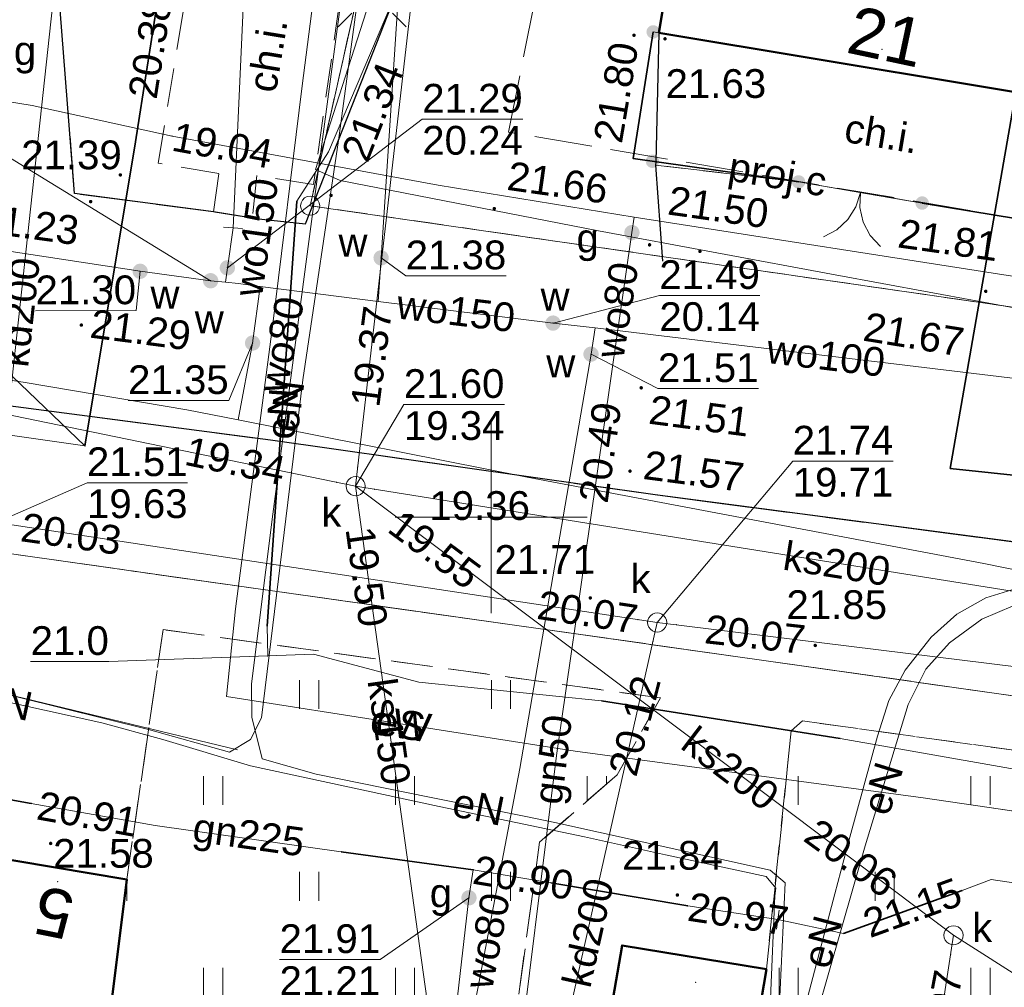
# Model space of a CAD drawing. Extents: x 7395144 to 7395446, y 6007497 to 6007827.
# Tile 17 of 62: x 7395388 to 7395413, y 6007538 to 6007563. Entities that reach past the tile are written whole.
import ezdxf
from ezdxf.enums import TextEntityAlignment as Align

# ---------------------------------------------------------------- set-up
doc = ezdxf.new("R2010")
doc.units = 0
doc.header["$PDSIZE"] = 0.75
for name, pattern in [('PRZER1-1', [2, 1, -1]), ('PRZER2-1', [3, 2, -1]), ('PRZER3-1', [4, 3, -1])]:
    doc.linetypes.add(name, pattern=pattern)
doc.layers.get('0').update_dxf_attribs({"linetype": 'CONTINUOUS', "lineweight": 13})
for name, color, linetype, lineweight in [('GEPADR', 7, 'CONTINUOUS', 18), ('GEPADR_O', 7, 'CONTINUOUS', 18), ('GEPPGD', 7, 'CONTINUOUS', 18), ('GESBZO', 7, 'CONTINUOUS', 50), ('GESDZI', 7, 'CONTINUOUS', 18), ('GSLKBR', 7, 'CONTINUOUS', 18), ('GSLKOG', 7, 'CONTINUOUS', 35), ('GSLKRW', 7, 'CONTINUOUS', 25), ('GSPWPS', 7, 'CONTINUOUS', 13), ('GSPWPS_O', 7, 'CONTINUOUS', 13), ('GSSKOA', 7, 'PRZER3-1', 18), ('GSSKOD', 7, 'PRZER2-1', 18), ('GSSKOD_O', 7, 'PRZER2-1', 18), ('GSSUTR', 7, 'PRZER2-1', 18), ('GULLOB', 7, 'CONTINUOUS', 35), ('GUPELA', 7, 'CONTINUOUS', 18), ('GUPPRZ', 7, 'CONTINUOUS', 18), ('GUPPRZ_O', 7, 'CONTINUOUS', 18), ('GUPZCP', 7, 'CONTINUOUS', 18)]:
    doc.layers.add(name, color=color, linetype=linetype, lineweight=lineweight)
for name, color, linetype, lineweight, true_color in [('GESUZY', 7, 'PRZER1-1', 18, 0x008000), ('GULCPR', 7, 'CONTINUOUS', 18, 0xd200d2), ('GULCPR_O', 7, 'CONTINUOUS', 18, 0xd200d2), ('GULEPR', 1, 'CONTINUOUS', 18, 0xff0000), ('GULEPR_O', 1, 'CONTINUOUS', 18, 0xff0000), ('GULGPR', 7, 'CONTINUOUS', 18, 0xbfbf00), ('GULGPR_O', 7, 'CONTINUOUS', 18, 0xbfbf00), ('GULKPR', 7, 'CONTINUOUS', 18, 0x803300), ('GULKPR_O', 7, 'CONTINUOUS', 18, 0x803300), ('GULWPR', 5, 'CONTINUOUS', 18, 0x0000ff), ('GULWPR_O', 5, 'CONTINUOUS', 18, 0x0000ff), ('GUPGZA', 7, 'CONTINUOUS', 18, 0xbfbf00), ('GUPGZA_O', 7, 'CONTINUOUS', 18, 0xbfbf00), ('GUPKSD', 7, 'CONTINUOUS', 18, 0x803300), ('GUPKSD_O', 7, 'CONTINUOUS', 18, 0x803300), ('GUPWZA', 5, 'CONTINUOUS', 18, 0x0000ff), ('GUPWZA_O', 5, 'CONTINUOUS', 18, 0x0000ff)]:
    doc.layers.add(name, color=color, linetype=linetype, lineweight=lineweight, true_color=true_color)
doc.styles.add('GEO-INFO', font='arial.ttf')
pattern_1 = [(90, (7390000, 6000000), (-2.5, 2.5), [0.75, -4.25]), (90, (7390000.5, 6000000), (-2.5, 2.5), [0.75, -4.25])]

# ---------------------------------------------------------------- blocks, each defined once
blk = doc.blocks.new('KOLO')
blk.add_hatch(color=0).paths.add_polyline_path([(-0.5, 0), (-0.482963, -0.12941), (-0.433013, -0.25), (-0.353553, -0.353553), (-0.25, -0.433013), (-0.12941, -0.482963), (0, -0.5), (0.12941, -0.482963), (0.25, -0.433013), (0.353553, -0.353553), (0.433013, -0.25), (0.482963, -0.12941), (0.5, 0), (0.482963, 0.12941), (0.433013, 0.25), (0.353553, 0.353553), (0.25, 0.433013), (0.12941, 0.482963), (0, 0.5), (-0.12941, 0.482963), (-0.25, 0.433013), (-0.353553, 0.353553), (-0.433013, 0.25), (-0.482963, 0.12941)])
blk = doc.blocks.new('SUEO')
blk.add_hatch(color=0).paths.add_polyline_path([(-0.002174, 0.089974), (0.023762, 0.086807), (0.042561, 0.0793), (0.060131, 0.066965), (0.076266, 0.047786), (0.086234, 0.025762), (0.089972, 0.002226), (0.088646, -0.015553), (0.081114, -0.038994), (0.066834, -0.060276), (0.049699, -0.075033), (0.027576, -0.085671), (0.004027, -0.08991), (-0.019639, -0.087831), (-0.040932, -0.080154), (-0.059082, -0.067892), (-0.073734, -0.051607), (-0.08374, -0.032979), (-0.089221, -0.011817), (-0.089063, 0.012951), (-0.082571, 0.035806), (-0.069528, 0.057148), (-0.048957, 0.075519), (-0.026898, 0.085887)])
at = {"color": 0}
for points in [[(-1.767767, 1.767767), (-1.06066, 1.06066)], [(1.767767, 1.767767), (1.06066, 1.06066)], [(-1.767767, -1.767767), (-1.06066, -1.06066)], [(1.767767, -1.767767), (1.06066, -1.06066)]]:
    blk.add_lwpolyline(points, dxfattribs=at)
blk = doc.blocks.new('POINT')
at = {"color": 0}
blk.add_point((0, 0), dxfattribs=at)
blk = doc.blocks.new('PION_C')
at = {"color": 0}
blk.add_lwpolyline([(0, 0.5), (0, -0.5)], dxfattribs=at)
blk = doc.blocks.new('OKRAG_PELNY')
at = {"color": 0}
blk.add_lwpolyline([(0, 0.5), (0.12941, 0.482963), (0.25, 0.433013), (0.353553, 0.353553), (0.433013, 0.25), (0.482963, 0.12941), (0.5, 0), (0.482963, -0.12941), (0.433013, -0.25), (0.353553, -0.353553), (0.25, -0.433013), (0.12941, -0.482963), (0, -0.5), (-0.12941, -0.482963), (-0.25, -0.433013), (-0.353553, -0.353553), (-0.433013, -0.25), (-0.482963, -0.12941), (-0.5, 0), (-0.482963, 0.12941), (-0.433013, 0.25), (-0.353553, 0.353553), (-0.25, 0.433013), (-0.12941, 0.482963)], close=True, dxfattribs=at)
blk = doc.blocks.new('SLBRA')
at = {"color": 0}
for points in [[(1.732051, 1), (1.414214, 0.585786), (1, 0.267949), (0.517638, 0.068148), (0, 0)], [(0, 0), (0.517638, -0.068148), (1, -0.267949), (1.414214, -0.585786), (1.732051, -1)]]:
    blk.add_lwpolyline(points, dxfattribs=at)
blk = doc.blocks.new('EPPGS')
at = {"color": 0}
blk.add_lwpolyline([(0, 0.5), (0.154508, 0.475528), (0.293893, 0.404508), (0.404508, 0.293893), (0.475528, 0.154508), (0.5, 0), (0.475528, -0.154508), (0.404508, -0.293893), (0.293893, -0.404508), (0.154508, -0.475528), (0, -0.5), (-0.154508, -0.475528), (-0.293893, -0.404508), (-0.404508, -0.293893), (-0.475528, -0.154508), (-0.5, 0), (-0.475528, 0.154508), (-0.404508, 0.293893), (-0.293893, 0.404508), (-0.154508, 0.475528)], close=True, dxfattribs=at)

msp = doc.modelspace()

# ---------------------------------------------------------------- hatches: boundary and pattern name
at = {"layer": 'GSSUTR', "linetype": 'Continuous', "lineweight": 18}
h = msp.add_hatch(dxfattribs=at)
h.set_pattern_fill('PTTU04', scale=0.5, style=0)
h.set_pattern_definition(pattern_1)
h.paths.add_polyline_path([(7395408.11, 6007544.69), (7395407.82, 6007544.43), (7395407.17, 6007538.22), (7395406.598, 6007534.86), (7395408.694, 6007534.549), (7395408.74, 6007534.82), (7395413.78, 6007533.99), (7395412.12, 6007521.84), (7395401.37, 6007523.36), (7395401.2, 6007522.17), (7395386.65, 6007524.23), (7395386.82, 6007525.42), (7395365.66, 6007528.42), (7395365.5, 6007527.24), (7395356.93, 6007528.45), (7395358.76, 6007540.72), (7395364.471, 6007539.914), (7395365.433, 6007546.082), (7395365.472, 6007546.236), (7395366.56, 6007550.56), (7395364.62, 6007550.82), (7395356.201, 6007543.449), (7395353.857, 6007541.397), (7395352.588, 6007532.833), (7395352.05, 6007529.2), (7395351.887, 6007528.09), (7395350.87, 6007521.16), (7395350.53, 6007520.29), (7395351.91, 6007519.31), (7395353.16, 6007517.86), (7395353.86, 6007516.15), (7395353.95, 6007513.81), (7395353.12, 6007512.03), (7395351.6, 6007510.18), (7395351.503, 6007510.131), (7395353.382, 6007509.83), (7395359.8, 6007510.99), (7395380.44, 6007514.04), (7395398.61, 6007515.91), (7395408.12, 6007515.99), (7395415.35, 6007514.69), (7395419.51, 6007539.38), (7395419.96, 6007543.05)], flags=0)
h = msp.add_hatch(dxfattribs=at)
h.set_pattern_fill('PTTU04', scale=0.5, style=0)
h.set_pattern_definition(pattern_1)
h.paths.add_polyline_path([(7395391.45, 6007547.07), (7395390.5, 6007540.56), (7395389.96, 6007536.24), (7395392.569, 6007535.875), (7395392.71, 6007536.98), (7395395.24, 6007536.61), (7395395.09, 6007535.522), (7395400.338, 6007534.787), (7395401.26, 6007541.531), (7395403.283, 6007543.284), (7395404.41, 6007545.29)], flags=0)

# ---------------------------------------------------------------- linework, layer by layer
at = {"color": 7, "linetype": 'Continuous', "lineweight": 13, "elevation": 100, "flags": 128}
for points in [[(7395400, 6007547.5), (7395400, 6007552.5)], [(7395397.5, 6007550), (7395402.5, 6007550)]]:
    msp.add_lwpolyline(points, dxfattribs=at)
at = {"layer": 'GESBZO', "color": 7, "linetype": 'Continuous', "lineweight": 50, "elevation": 10.18}
msp.add_lwpolyline([(7395420.86, 6007584.82), (7395416.8, 6007560.56), (7395404.37, 6007562.63), (7395408.47, 6007586.88)], close=True, dxfattribs=at)
msp.add_lwpolyline([(7395373.13, 6007539.9), (7395383.03, 6007538.43), (7395382.85, 6007537.24), (7395387.29, 6007536.62), (7395387.43, 6007538.26), (7395386.24, 6007538.42), (7395386.67, 6007541.2), (7395390.5, 6007540.56), (7395389.96, 6007536.24), (7395403.89, 6007534.29), (7395404.12, 6007535.92), (7395402.93, 6007536.07), (7395403.41, 6007538.84), (7395407.17, 6007538.22), (7395406.44, 6007533.93), (7395408.54, 6007533.63), (7395408.74, 6007534.82), (7395413.78, 6007533.99), (7395412.12, 6007521.84), (7395401.37, 6007523.36), (7395401.2, 6007522.17), (7395386.65, 6007524.23), (7395386.82, 6007525.42), (7395365.66, 6007528.42)], dxfattribs=at)
at = {"layer": 'GESDZI', "color": 7, "linetype": 'Continuous', "lineweight": 18, "elevation": 10.22}
msp.add_lwpolyline([(7395402.11, 6007588.59), (7395427.04, 6007584.14), (7395422.21, 6007554.23), (7395395.28, 6007558.12), (7395398.1, 6007570.68)], close=True, dxfattribs=at)
for points in [[(7395381.64, 6007573.08), (7395398.1, 6007570.68), (7395395.28, 6007558.12), (7395422.21, 6007554.23), (7395424.71, 6007558.34), (7395431.27, 6007557.43), (7395436.76, 6007556.67), (7395440.162, 6007556.204)], [(7395438.215, 6007542.003), (7395423.31, 6007544.09), (7395419.85, 6007544.46), (7395355.62, 6007553.56), (7395350.74, 6007520.3), (7395346.562, 6007510.921)], [(7395353.382, 6007509.83), (7395359.8, 6007510.99), (7395380.44, 6007514.04), (7395398.61, 6007515.91), (7395408.12, 6007515.99), (7395415.35, 6007514.69), (7395419.85, 6007544.46), (7395355.62, 6007553.56), (7395350.74, 6007520.3), (7395346.562, 6007510.921)]]:
    msp.add_lwpolyline(points, dxfattribs=at)
at = {"layer": 'GESUZY', "color": 96, "linetype": 'PRZER1-1', "lineweight": 18, "ltscale": 0.5, "true_color": 0x008000, "elevation": 10.08}
for points in [[(7395241.23, 6007663.62), (7395274.2, 6007590.33), (7395291.04, 6007582.64), (7395289.97, 6007573.49), (7395296.34, 6007571.8), (7395298.02, 6007582.09), (7395380.93, 6007567.64), (7395381.64, 6007573.08), (7395398.1, 6007570.68), (7395395.28, 6007558.12), (7395422.21, 6007554.23), (7395424.71, 6007558.34), (7395431.27, 6007557.43), (7395436.76, 6007556.67), (7395440.162, 6007556.204)], [(7395438.215, 6007542.003), (7395423.31, 6007544.09), (7395419.85, 6007544.46), (7395355.62, 6007553.56), (7395350.74, 6007520.3), (7395346.562, 6007510.921)], [(7395346.562, 6007510.921), (7395350.74, 6007520.3), (7395355.62, 6007553.56), (7395419.85, 6007544.46), (7395415.35, 6007514.69), (7395408.12, 6007515.99), (7395398.61, 6007515.91), (7395380.44, 6007514.04), (7395359.8, 6007510.99), (7395353.382, 6007509.83)]]:
    msp.add_lwpolyline(points, dxfattribs=at)
msp.add_lwpolyline([(7395422.21, 6007554.23), (7395395.28, 6007558.12), (7395398.1, 6007570.68), (7395402.11, 6007588.59), (7395427.04, 6007584.14)], close=True, dxfattribs=at)
at = {"layer": 'GSLKBR', "color": 7, "linetype": 'Continuous', "lineweight": 18, "elevation": 10.18}
msp.add_lwpolyline([(7395408.01, 6007558.74), (7395411.23, 6007558.19)], dxfattribs=at)
at = {"layer": 'GSLKOG', "color": 7, "linetype": 'Continuous', "lineweight": 35, "elevation": 10.18}
for points in [[(7395404.22, 6007562.65), (7395403.7, 6007559.35), (7395408.01, 6007558.74)], [(7395416.654, 6007560.584), (7395416.15, 6007557.38), (7395411.23, 6007558.19)]]:
    msp.add_lwpolyline(points, dxfattribs=at)
at = {"layer": 'GSLKRW', "color": 7, "linetype": 'Continuous', "lineweight": 25, "elevation": 10.18}
for points in [[(7395393.779, 6007557.794), (7395395.157, 6007557.646), (7395396.617, 6007561.348), (7395397.404, 6007563.343), (7395397.737, 6007564.369), (7395398.067, 6007565.827), (7395399.033, 6007570.736), (7395400.644, 6007579.834), (7395402.086, 6007587.974), (7395408.47, 6007586.88)], [(7395393.779, 6007557.794), (7395392.762, 6007557.96), (7395389.139, 6007558.435), (7395388.763, 6007563.226), (7395386.344, 6007563.529)], [(7395404.37, 6007562.63), (7395404.286, 6007559.267), (7395404.284, 6007559.178), (7395404.466, 6007556.677)], [(7395438.758, 6007545.963), (7395433.722, 6007546.637), (7395423.34, 6007548.007), (7395414.073, 6007549.294), (7395404.272, 6007550.583), (7395394.249, 6007552.01), (7395382.426, 6007553.555), (7395373.26, 6007554.811), (7395365.076, 6007555.916), (7395354.115, 6007557.391), (7395343, 6007558.85), (7395336.639, 6007559.76), (7395329.342, 6007560.793), (7395317.62, 6007562.307)]]:
    msp.add_lwpolyline(points, dxfattribs=at)
at = {"layer": 'GSSKOA', "color": 7, "linetype": 'PRZER3-1', "lineweight": 18, "ltscale": 0.5, "elevation": 10.18}
for points in [[(7395416.15, 6007557.38), (7395411.23, 6007558.19), (7395408.01, 6007558.74), (7395404.284, 6007559.178), (7395404.286, 6007559.267), (7395403.7, 6007559.35), (7395404.22, 6007562.65), (7395404.37, 6007562.63), (7395408.47, 6007586.88), (7395402.086, 6007587.974), (7395400.644, 6007579.834), (7395399.033, 6007570.736), (7395398.067, 6007565.827), (7395397.737, 6007564.369), (7395397.404, 6007563.343), (7395396.617, 6007561.348), (7395395.157, 6007557.646), (7395393.779, 6007557.794), (7395392.762, 6007557.96), (7395389.139, 6007558.435), (7395388.763, 6007563.226), (7395386.344, 6007563.529), (7395384.222, 6007563.803), (7395367.267, 6007566.406)], [(7395317.62, 6007562.307), (7395329.342, 6007560.793), (7395336.639, 6007559.76), (7395343, 6007558.85), (7395354.115, 6007557.391), (7395365.076, 6007555.916), (7395373.26, 6007554.811), (7395382.426, 6007553.555), (7395394.249, 6007552.01), (7395404.272, 6007550.583), (7395414.073, 6007549.294), (7395423.34, 6007548.007), (7395433.722, 6007546.637), (7395438.758, 6007545.963)]]:
    msp.add_lwpolyline(points, dxfattribs=at)
at = {"layer": 'GSSKOD', "color": 7, "linetype": 'PRZER2-1', "lineweight": 18, "ltscale": 0.5, "elevation": 10.18}
for points in [[(7395392.762, 6007557.96), (7395392.902, 6007558.956), (7395391.323, 6007559.227), (7395392.127, 6007564.131), (7395396.048, 6007563.423), (7395395.365, 6007558.67), (7395393.888, 6007558.911), (7395393.779, 6007557.794)], [(7395404.37, 6007562.63), (7395416.654, 6007560.584), (7395416.15, 6007557.38), (7395411.23, 6007558.19), (7395408.01, 6007558.74), (7395404.284, 6007559.178), (7395404.286, 6007559.267), (7395403.7, 6007559.35), (7395404.22, 6007562.65)]]:
    msp.add_lwpolyline(points, close=True, dxfattribs=at)
for points in [[(7395317.62, 6007562.307), (7395329.342, 6007560.793), (7395336.639, 6007559.76), (7395343, 6007558.85), (7395354.115, 6007557.391), (7395365.076, 6007555.916), (7395373.26, 6007554.811), (7395382.426, 6007553.555), (7395394.249, 6007552.01), (7395404.272, 6007550.583), (7395414.073, 6007549.294), (7395423.34, 6007548.007), (7395433.722, 6007546.637), (7395438.758, 6007545.963)], [(7395400.338, 6007534.787), (7395401.26, 6007541.531), (7395403.283, 6007543.284), (7395404.41, 6007545.29), (7395391.45, 6007547.07), (7395390.5, 6007540.56), (7395386.67, 6007541.2), (7395386.24, 6007538.42), (7395387.43, 6007538.26), (7395387.29, 6007536.62)], [(7395415.35, 6007514.69), (7395419.51, 6007539.38), (7395419.96, 6007543.05), (7395408.11, 6007544.69), (7395407.82, 6007544.43), (7395407.17, 6007538.22), (7395403.41, 6007538.84), (7395402.93, 6007536.07)]]:
    msp.add_lwpolyline(points, dxfattribs=at)
at = {"layer": 'GSSUTR', "color": 7, "linetype": 'PRZER2-1', "lineweight": 18, "ltscale": 0.5, "elevation": 10.1}
msp.add_lwpolyline([(7395391.45, 6007547.07), (7395404.41, 6007545.29), (7395403.283, 6007543.284), (7395401.26, 6007541.531), (7395400.338, 6007534.787), (7395395.09, 6007535.522), (7395395.24, 6007536.61), (7395392.71, 6007536.98), (7395392.569, 6007535.875), (7395389.96, 6007536.24), (7395390.5, 6007540.56)], close=True, dxfattribs=at)
msp.add_lwpolyline([(7395365.66, 6007528.42), (7395386.82, 6007525.42), (7395386.65, 6007524.23), (7395401.2, 6007522.17), (7395401.37, 6007523.36), (7395412.12, 6007521.84), (7395413.78, 6007533.99), (7395408.74, 6007534.82), (7395408.694, 6007534.549), (7395406.598, 6007534.86), (7395407.17, 6007538.22), (7395407.82, 6007544.43), (7395408.11, 6007544.69), (7395419.96, 6007543.05), (7395419.51, 6007539.38), (7395415.35, 6007514.69), (7395408.12, 6007515.99), (7395398.61, 6007515.91), (7395380.44, 6007514.04), (7395359.8, 6007510.99)], dxfattribs=at)
at = {"layer": 'GULCPR', "color": 212, "linetype": 'PRZER3-1', "lineweight": 18, "ltscale": 0.5, "true_color": 0xd200d2, "elevation": 10.14}
msp.add_lwpolyline([(7395414.448, 6007557.66), (7395400.453, 6007560.037), (7395401.332, 6007564.465), (7395398.088, 6007564.899)], dxfattribs=at)
msp.add_lwpolyline([(7395414.448, 6007557.66), (7395400.453, 6007560.037), (7395401.332, 6007564.465), (7395398.088, 6007564.899)], dxfattribs=at)
at = {"layer": 'GULEPR', "color": 1, "linetype": 'Continuous', "lineweight": 18, "true_color": 0xff0000, "elevation": 10.14}
for points in [[(7395407.351, 6007533.8), (7395407.658, 6007540.472), (7395407.268, 6007540.796), (7395401.658, 6007542.046), (7395400.941, 6007542.192), (7395398.394, 6007542.706), (7395395.437, 6007543.303), (7395394.034, 6007543.704), (7395393.757, 6007544.787), (7395393.75, 6007545.653), (7395394.304, 6007550.08), (7395395.247, 6007557.185), (7395396.234, 6007564.62), (7395397.019, 6007570.105), (7395397.974, 6007576.956), (7395398.529, 6007580.899), (7395399.128, 6007585.196), (7395399.963, 6007588.617), (7395400.292, 6007589.109), (7395400.772, 6007589.543), (7395401.57, 6007589.732), (7395402.359, 6007589.718), (7395402.638, 6007589.67)], [(7395407.351, 6007533.8), (7395407.658, 6007540.472), (7395407.268, 6007540.796), (7395401.658, 6007542.046), (7395400.941, 6007542.192), (7395398.394, 6007542.706), (7395395.437, 6007543.303), (7395394.034, 6007543.704), (7395393.757, 6007544.787), (7395393.75, 6007545.653), (7395394.304, 6007550.08), (7395395.247, 6007557.185), (7395396.234, 6007564.62), (7395397.019, 6007570.105), (7395397.974, 6007576.956), (7395398.529, 6007580.899), (7395399.128, 6007585.196), (7395399.963, 6007588.617), (7395400.292, 6007589.109), (7395400.772, 6007589.543), (7395401.57, 6007589.732), (7395402.359, 6007589.718), (7395402.638, 6007589.67)], [(7395412.29, 6007586.245), (7395412.403, 6007587.632), (7395411.776, 6007587.817), (7395406.004, 6007588.872), (7395401.992, 6007589.532), (7395401.383, 6007589.537), (7395400.85, 6007589.081), (7395400.343, 6007588.597), (7395399.46, 6007585.206), (7395398.761, 6007579.92), (7395398.027, 6007573.949), (7395397.07, 6007567.608), (7395396.017, 6007559.82), (7395395.091, 6007553.579), (7395394.011, 6007544.775), (7395393.727, 6007544.204), (7395393.177, 6007543.875), (7395391.069, 6007544.465)], [(7395412.29, 6007586.245), (7395412.403, 6007587.632), (7395411.776, 6007587.817), (7395406.004, 6007588.872), (7395401.992, 6007589.532), (7395401.383, 6007589.537), (7395400.85, 6007589.081), (7395400.343, 6007588.597), (7395399.46, 6007585.206), (7395398.761, 6007579.92), (7395398.027, 6007573.949), (7395397.07, 6007567.608), (7395396.017, 6007559.82), (7395395.091, 6007553.579), (7395394.011, 6007544.775), (7395393.727, 6007544.204), (7395393.177, 6007543.875), (7395391.069, 6007544.465)], [(7395411.181, 6007500.591), (7395411.769, 6007504.98), (7395412.806, 6007511.071), (7395413.854, 6007517.044), (7395415.279, 6007524.634), (7395416.67, 6007531.03), (7395417.947, 6007538.679), (7395418.123, 6007541.674), (7395412.975, 6007542.43), (7395411.255, 6007542.683), (7395402.183, 6007543.904), (7395393.098, 6007545.33), (7395393.339, 6007547.608), (7395394.297, 6007554.968), (7395395.07, 6007561.242), (7395396.034, 6007568.729), (7395397.076, 6007576.797), (7395397.759, 6007581.753), (7395398.279, 6007581.981), (7395399.014, 6007581.918), (7395400.404, 6007581.747), (7395403.896, 6007581.459), (7395407.502, 6007581.165)], [(7395407.504, 6007581.165), (7395403.896, 6007581.459), (7395401.306, 6007581.672), (7395400.404, 6007581.747), (7395399.014, 6007581.918), (7395398.279, 6007581.981), (7395397.759, 6007581.753), (7395397.076, 6007576.797), (7395396.034, 6007568.729), (7395395.07, 6007561.242), (7395394.297, 6007554.968), (7395393.339, 6007547.608), (7395393.098, 6007545.33), (7395402.183, 6007543.904), (7395411.255, 6007542.683), (7395412.975, 6007542.43), (7395415.546, 6007542.053), (7395418.123, 6007541.674), (7395417.947, 6007538.679), (7395416.67, 6007531.03)], [(7395416.397, 6007531.579), (7395417.524, 6007540.9), (7395417.649, 6007542.777), (7395415.554, 6007543.095), (7395409.097, 6007544.231), (7395402.872, 6007545.213), (7395398.112, 6007545.702), (7395395.368, 6007546.428), (7395394.174, 6007546.385), (7395394.157, 6007547.157), (7395394.933, 6007558.242), (7395395.757, 6007559.528), (7395397.43, 6007563.44), (7395396.679, 6007567.88), (7395395.691, 6007570.079), (7395395.744, 6007571.007), (7395396.431, 6007573.783), (7395395.72, 6007575.206), (7395395.739, 6007577.138), (7395396.257, 6007578.872), (7395397.651, 6007581.738), (7395400.072, 6007581.681), (7395407.423, 6007580.688)], [(7395440.272, 6007557.008), (7395431.564, 6007558.002), (7395423.973, 6007558.792), (7395423.391, 6007555.334), (7395422.887, 6007553.908), (7395415.091, 6007555.192), (7395408.966, 6007556.316), (7395402.791, 6007557.467), (7395396.065, 6007558.774), (7395395.418, 6007559.061), (7395396.897, 6007563.67), (7395382.75, 6007565.632), (7395373.983, 6007566.837)], [(7395438.632, 6007545.047), (7395438.116, 6007545.171), (7395435.112, 6007545.603), (7395429.812, 6007546.456), (7395425.095, 6007547.254), (7395423.249, 6007547.475), (7395418.041, 6007548.119), (7395415.003, 6007548.4), (7395413.797, 6007548.181), (7395412.891, 6007547.895), (7395412.132, 6007547.475), (7395411.466, 6007546.873), (7395410.787, 6007546.016), (7395410.365, 6007545.222), (7395410.064, 6007544.295), (7395409.346, 6007541.658)], [(7395423.022, 6007547.003), (7395421.352, 6007547.188), (7395417.436, 6007547.717), (7395415.062, 6007548.066), (7395414.009, 6007547.864), (7395412.787, 6007547.34), (7395411.942, 6007546.722), (7395411.322, 6007546.039), (7395410.869, 6007545.12), (7395409.742, 6007541.435), (7395407.55, 6007533.771)], [(7395423.022, 6007547.003), (7395421.352, 6007547.188), (7395417.436, 6007547.717), (7395415.062, 6007548.066), (7395414.009, 6007547.864), (7395412.787, 6007547.34), (7395411.942, 6007546.722), (7395411.322, 6007546.039), (7395410.869, 6007545.12), (7395409.742, 6007541.435), (7395407.55, 6007533.771)], [(7395406.875, 6007533.868), (7395407.165, 6007534.778), (7395407.395, 6007540.127), (7395407.416, 6007540.328), (7395407.167, 6007540.637), (7395404.543, 6007541.203), (7395402.433, 6007541.67), (7395398.639, 6007542.46), (7395393.723, 6007543.523), (7395391.438, 6007544.205), (7395389.85, 6007544.639), (7395386.183, 6007545.452), (7395384.39, 6007545.88), (7395382.149, 6007546.381), (7395378.708, 6007546.856), (7395375.508, 6007547.304), (7395373.756, 6007547.528), (7395373.407, 6007547.334), (7395372.739, 6007543.396), (7395372.271, 6007540.661), (7395372.056, 6007540.335), (7395371.794, 6007538.877)], [(7395391.069, 6007544.465), (7395386.572, 6007545.582)], [(7395393.384, 6007543.94), (7395386.572, 6007545.582)], [(7395409.346, 6007541.658), (7395408.957, 6007540.183), (7395408.296, 6007537.67), (7395407.28, 6007533.81)]]:
    msp.add_lwpolyline(points, dxfattribs=at)
at = {"layer": 'GULGPR', "color": 52, "linetype": 'Continuous', "lineweight": 18, "true_color": 0xbfbf00, "elevation": 10.14}
for points in [[(7395383.54, 6007543.34), (7395383.7, 6007544.12), (7395383.82, 6007544.6), (7395384.65, 6007552.54), (7395389.41, 6007551.86), (7395390.7, 6007559.62), (7395392.48, 6007571.01), (7395393.6, 6007570.88), (7395394.43, 6007576.44), (7395394.98, 6007580.25), (7395394.38, 6007583.35), (7395396.07, 6007592.63), (7395399.97, 6007595.99), (7395403.16, 6007622.32)], [(7395385.889, 6007561.088), (7395387.013, 6007560.9), (7395388.034, 6007560.728), (7395391.683, 6007559.936), (7395398.614, 6007558.652), (7395403.724, 6007557.819), (7395413.86, 6007556.244), (7395424.345, 6007554.81), (7395432.609, 6007553.715), (7395435.856, 6007553.274), (7395439.689, 6007552.754)], [(7395400.576, 6007534.753), (7395401.697, 6007543.791), (7395402.577, 6007549.874), (7395403.666, 6007557.419), (7395403.724, 6007557.819)], [(7395407.47, 6007539.51), (7395409.18, 6007539.15), (7395412.27, 6007540.27), (7395413.03, 6007540.56), (7395416.7, 6007540.01), (7395423.67, 6007538.93), (7395424.57, 6007538.78), (7395425.04, 6007541.21), (7395428.69, 6007540.76), (7395430.53, 6007540.45), (7395431.98, 6007540.24), (7395432.3, 6007542.44), (7395432.6, 6007544.6), (7395432.66, 6007544.99), (7395433.4, 6007544.87), (7395435.5, 6007544.52), (7395438.493, 6007544.034)], [(7395383.54, 6007543.34), (7395384.17, 6007543.23), (7395388.01, 6007542.54), (7395391.24, 6007541.96), (7395396.09, 6007541.28), (7395399.53, 6007540.81), (7395401.55, 6007540.47), (7395405.12, 6007539.87), (7395407.47, 6007539.51)], [(7395399.53, 6007540.81), (7395399.42, 6007540.08), (7395398.835, 6007534.998)]]:
    msp.add_lwpolyline(points, dxfattribs=at)
at = {"layer": 'GULKPR', "color": 36, "linetype": 'Continuous', "lineweight": 18, "true_color": 0x803300, "elevation": 10.14}
for points in [[(7395396.465, 6007550.81), (7395403.118, 6007608.562)], [(7395387.1, 6007549.864), (7395389.539, 6007572.286)], [(7395361.137, 6007557.761), (7395380.712, 6007554.053), (7395396.465, 6007550.81)], [(7395396.465, 6007550.81), (7395430.422, 6007545.381)], [(7395396.465, 6007550.81), (7395412.047, 6007539.103)], [(7395396.465, 6007550.81), (7395398.661, 6007535.022)], [(7395387.1, 6007549.864), (7395404.324, 6007547.256), (7395433.869, 6007543.609), (7395438.367, 6007543.109)], [(7395404.324, 6007547.256), (7395401.482, 6007534.627)], [(7395412.047, 6007539.103), (7395411.327, 6007534.394)]]:
    msp.add_lwpolyline(points, dxfattribs=at)
at = {"layer": 'GULLOB', "color": 7, "linetype": 'Continuous', "lineweight": 35, "elevation": 10.12}
for points in [[(7395389.41, 6007551.86), (7395390.7, 6007559.62), (7395392.48, 6007571.01)], [(7395417.673, 6007530.392), (7395419.603, 6007550.464), (7395411.961, 6007551.274), (7395413.668, 6007561.082)], [(7395394.157, 6007547.157), (7395394.933, 6007558.242)], [(7395409.097, 6007544.231), (7395402.872, 6007545.213)], [(7395384.17, 6007543.23), (7395388.01, 6007542.54)], [(7395396.09, 6007541.28), (7395399.53, 6007540.81)], [(7395401.55, 6007540.47), (7395405.12, 6007539.87)], [(7395409.18, 6007539.15), (7395412.27, 6007540.27)]]:
    msp.add_lwpolyline(points, dxfattribs=at)
at = {"layer": 'GULWPR', "color": 5, "linetype": 'Continuous', "lineweight": 18, "true_color": 0x0000ff, "elevation": 10.14}
for points in [[(7395393.27, 6007557.54), (7395393.989, 6007573.214), (7395394.458, 6007580.315), (7395394.469, 6007586.88), (7395394.402, 6007596.068), (7395394.201, 6007599.309), (7395394.113, 6007600.967), (7395393.94, 6007604.262), (7395393.869, 6007605.609), (7395393.258, 6007615.603), (7395392.986, 6007621.744), (7395392.093, 6007636.523), (7395391.896, 6007639.815), (7395391.699, 6007643.086), (7395391.398, 6007651.328)], [(7395406.563, 6007575.601), (7395405.588, 6007575.705), (7395402.532, 6007576.029), (7395398.546, 6007576.455), (7395397.949, 6007568.58), (7395397.702, 6007565.291), (7395397.638, 6007564.463), (7395397.13, 6007556.76), (7395397.055, 6007555.627)], [(7395393.402, 6007552.535), (7395400.936, 6007551.048), (7395412.834, 6007548.794), (7395419.888, 6007547.359), (7395421.236, 6007552.637), (7395422.592, 6007559.136), (7395423.303, 6007562.46), (7395423.845, 6007565.001), (7395424.299, 6007567.119), (7395425.366, 6007571.95)], [(7395393.07, 6007556.13), (7395392.687, 6007556.164), (7395390.85, 6007556.41), (7395377.793, 6007558.401)], [(7395393.07, 6007556.13), (7395393.123, 6007556.501), (7395393.27, 6007557.54)], [(7395393.07, 6007556.13), (7395393.41, 6007556.09), (7395393.98, 6007556.01)], [(7395393.98, 6007556.01), (7395393.78, 6007554.54)], [(7395393.98, 6007556.01), (7395397.055, 6007555.627), (7395401.61, 6007555.06), (7395402.71, 6007554.94)], [(7395377.257, 6007555.18), (7395377.322, 6007555.165), (7395387.851, 6007553.511), (7395392.065, 6007552.798), (7395393.402, 6007552.535)], [(7395402.71, 6007554.94), (7395402.6, 6007554.25)], [(7395439.329, 6007550.127), (7395432.557, 6007551.046), (7395431.566, 6007551.165), (7395421.209, 6007552.612), (7395414.739, 6007553.485), (7395402.71, 6007554.94)], [(7395393.78, 6007554.54), (7395393.402, 6007552.535)], [(7395399.122, 6007534.957), (7395399.642, 6007537.672), (7395400.131, 6007540.224), (7395400.748, 6007543.449), (7395402.6, 6007554.25)]]:
    msp.add_lwpolyline(points, dxfattribs=at)
at = {"layer": 'GUPPRZ_O', "color": 5, "linetype": 'Continuous', "lineweight": 9, "true_color": 0x0000ff, "elevation": 10.8, "flags": 128}
for points in [[(7395400.821, 6007560.375), (7395398.201, 6007560.373), (7395393.123, 6007556.501)], [(7395398.201, 6007560.373), (7395400.821, 6007560.375)], [(7395384.576, 6007559.524), (7395387.196, 6007559.526), (7395392.687, 6007556.164)], [(7395400.392, 6007556.296), (7395397.771, 6007556.294), (7395397.13, 6007556.76)], [(7395388.123, 6007555.382), (7395390.744, 6007555.385), (7395390.85, 6007556.41)], [(7395407.002, 6007555.778), (7395404.382, 6007555.776), (7395401.61, 6007555.06)], [(7395404.382, 6007555.776), (7395407.002, 6007555.778)], [(7395390.536, 6007553.043), (7395393.157, 6007553.045), (7395393.78, 6007554.54)], [(7395406.964, 6007553.357), (7395404.344, 6007553.355), (7395402.6, 6007554.25)]]:
    msp.add_lwpolyline(points, dxfattribs=at)
at = {"layer": 'GUPPRZ_O', "color": 52, "linetype": 'Continuous', "lineweight": 9, "true_color": 0xbfbf00, "elevation": 10.8, "flags": 128}
for points in [[(7395384.266, 6007554.27), (7395386.886, 6007554.27), (7395389.41, 6007551.86)], [(7395394.483, 6007538.467), (7395397.103, 6007538.467), (7395399.42, 6007540.08)], [(7395394.483, 6007538.467), (7395397.103, 6007538.467)]]:
    msp.add_lwpolyline(points, dxfattribs=at)
at = {"layer": 'GUPPRZ_O', "color": 36, "linetype": 'Continuous', "lineweight": 9, "true_color": 0x803300, "elevation": 10.8, "flags": 128}
for points in [[(7395400.343, 6007552.938), (7395397.722, 6007552.936), (7395396.465, 6007550.81)], [(7395397.722, 6007552.936), (7395400.343, 6007552.938)], [(7395410.478, 6007551.462), (7395407.858, 6007551.46), (7395404.324, 6007547.256)], [(7395407.858, 6007551.46), (7395410.478, 6007551.462)], [(7395392.085, 6007550.9), (7395389.465, 6007550.898), (7395387.1, 6007549.864)], [(7395389.465, 6007550.898), (7395392.085, 6007550.9)], [(7395416.697, 6007537.81), (7395414.077, 6007537.808), (7395412.047, 6007539.103)]]:
    msp.add_lwpolyline(points, dxfattribs=at)
at = {"layer": 'GUPPRZ_O', "color": 1, "linetype": 'Continuous', "lineweight": 9, "true_color": 0xff0000, "elevation": 10.8, "flags": 128}
msp.add_lwpolyline([(7395387.996, 6007546.24), (7395390.035, 6007546.242), (7395394.174, 6007546.385)], dxfattribs=at)

# ---------------------------------------------------------------- block references
at = {"layer": 'GEPADR', "color": 7, "lineweight": 18}
for p in [(7395410.183, 6007562.2, 10.28), (7395388.699, 6007540.499, 10.28), (7395405.331, 6007537.877, 10.28)]:
    msp.add_blockref('POINT', p, dxfattribs=at)
at = {"layer": 'GEPPGD', "color": 7, "lineweight": 18, "xscale": 0.5, "yscale": 0.5}
msp.add_blockref('EPPGS', (7395395.28, 6007558.12, 10.24), dxfattribs=at)
at = {"layer": 'GSLKBR', "color": 7, "lineweight": 18, "xscale": 0.75, "yscale": 0.75, "rotation": 260.3069964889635}
msp.add_blockref('SLBRA', (7395409.62, 6007558.465, 10.18), dxfattribs=at)
at = {"layer": 'GSLKOG', "color": 7, "lineweight": 35, "xscale": 0.35, "yscale": 0.35}
for p in [(7395404.22, 6007562.65, 10.18), (7395404.201, 6007559.279, 10.18), (7395408.01, 6007558.74, 10.18), (7395411.23, 6007558.19, 10.18)]:
    msp.add_blockref('KOLO', p, dxfattribs=at)
at = {"layer": 'GSPWPS', "color": 7, "lineweight": 13, "xscale": 0.09, "yscale": 0.09}
for p in [(7395403.721, 6007562.563, 10.08), (7395404.53, 6007562.47, 10.08), (7395390.334, 6007558.923, 10.08), (7395395.825, 6007558.389, 10.08), (7395389.56, 6007558.226, 10.08), (7395400.079, 6007558.045, 10.08), (7395404.126, 6007557.1, 10.08), (7395405.44, 6007556.931, 10.08), (7395412.888, 6007555.889, 10.08), (7395389.318, 6007555.008, 10.08), (7395403.908, 6007553.373, 10.08), (7395403.617, 6007551.201, 10.08), (7395402.581, 6007547.897, 10.08), (7395408.443, 6007546.657, 10.08), (7395388.517, 6007541.496, 10.08), (7395404.851, 6007540.152, 10.08)]:
    msp.add_blockref('KOLO', p, dxfattribs=at)
at = {"layer": 'GUPELA', "color": 7, "lineweight": 18, "xscale": 0.5, "yscale": 0.5}
msp.add_blockref('SUEO', (7395396.897, 6007563.67, 10.15), dxfattribs=at)
at = {"layer": 'GUPGZA', "color": 52, "lineweight": 18, "true_color": 0xbfbf00, "xscale": 0.4, "yscale": 0.4, "rotation": 261.4968900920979}
msp.add_blockref('KOLO', (7395403.666, 6007557.419, 10.16), dxfattribs=at)
at = {"layer": 'GUPGZA', "color": 52, "lineweight": 18, "true_color": 0xbfbf00, "xscale": 0.4, "yscale": 0.4}
msp.add_blockref('KOLO', (7395399.42, 6007540.08, 10.16), dxfattribs=at)
at = {"layer": 'GUPKSD', "color": 36, "lineweight": 18, "true_color": 0x803300, "xscale": 0.5, "yscale": 0.5}
for p in [(7395396.465, 6007550.81, 10.16), (7395404.324, 6007547.256, 10.16), (7395412.047, 6007539.103, 10.16)]:
    msp.add_blockref('OKRAG_PELNY', p, dxfattribs=at)
at = {"layer": 'GUPPRZ', "color": 52, "lineweight": 18, "true_color": 0xbfbf00}
for p in [(7395391.683, 6007559.936, 10.16), (7395390.7, 6007559.62, 10.16), (7395389.41, 6007551.86, 10.16), (7395402.577, 6007549.874, 10.16), (7395388.01, 6007542.54, 10.16), (7395396.09, 6007541.28, 10.16), (7395399.53, 6007540.81, 10.16), (7395412.27, 6007540.27, 10.16), (7395399.42, 6007540.08, 10.16), (7395405.12, 6007539.87, 10.16)]:
    msp.add_blockref('POINT', p, dxfattribs=at)
at = {"layer": 'GUPPRZ', "color": 5, "lineweight": 18, "true_color": 0x0000ff}
for p in [(7395397.13, 6007556.76, 10.16), (7395390.85, 6007556.41, 10.16), (7395393.123, 6007556.501, 10.16), (7395392.687, 6007556.164, 10.16), (7395401.61, 6007555.06, 10.16), (7395393.78, 6007554.54, 10.16), (7395402.6, 6007554.25, 10.16)]:
    msp.add_blockref('POINT', p, dxfattribs=at)
at = {"layer": 'GUPPRZ', "color": 36, "lineweight": 18, "true_color": 0x803300}
for p in [(7395396.522, 6007551.307, 10.16), (7395395.975, 6007550.911, 10.16), (7395396.465, 6007550.81, 10.16), (7395396.958, 6007550.731, 10.16), (7395396.865, 6007550.51, 10.16), (7395396.534, 6007550.315, 10.16), (7395403.829, 6007547.331, 10.16), (7395404.324, 6007547.256, 10.16), (7395404.82, 6007547.195, 10.16), (7395404.214, 6007546.768, 10.16), (7395411.647, 6007539.403, 10.16), (7395412.047, 6007539.103, 10.16), (7395411.971, 6007538.608, 10.16)]:
    msp.add_blockref('POINT', p, dxfattribs=at)
at = {"layer": 'GUPPRZ', "color": 1, "lineweight": 18, "true_color": 0xff0000}
msp.add_blockref('POINT', (7395394.174, 6007546.385, 10.16), dxfattribs=at)
at = {"layer": 'GUPWZA', "color": 5, "lineweight": 18, "true_color": 0x0000ff, "xscale": 0.4, "yscale": 0.4}
for p, rotation in [((7395397.13, 6007556.76, 10.16), 266.0805480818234), ((7395390.85, 6007556.41, 10.16), 352.0242147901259), ((7395393.123, 6007556.501, 10.16), 84.84337041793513), ((7395392.687, 6007556.164, 10.16), 173.2613849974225), ((7395401.61, 6007555.06, 10.16), 353.7430933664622), ((7395393.78, 6007554.54, 10.16), 80.25971242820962), ((7395402.6, 6007554.25, 10.16), 81.97859783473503)]:
    msp.add_blockref('KOLO', p, dxfattribs=dict(at, rotation=rotation))
at = {"layer": 'GUPZCP', "color": 7, "lineweight": 18, "xscale": 0.5, "yscale": 0.5}
for p, rotation in [((7395393.27, 6007557.54, 10.16), 85.98928491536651), ((7395407.47, 6007539.51, 10.16), 171.2904656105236)]:
    msp.add_blockref('PION_C', p, dxfattribs=dict(at, rotation=rotation))

# ---------------------------------------------------------------- texts
at = {"layer": 'GEPADR_O', "color": 7, "linetype": 'Continuous', "lineweight": 0, "style": 'GEO-INFO'}
for s, rotation, p in [('21', 348.0135, (7395410.296, 6007562.539, 10.8)), ('5', 168.6777, (7395388.602, 6007539.695, 10.8))]:
    msp.add_text(s, height=1.25, rotation=rotation, dxfattribs=at).set_placement(p, align=Align.MIDDLE)
at = {"layer": 'GSPWPS_O', "color": 7, "linetype": 'Continuous', "lineweight": 0, "style": 'GEO-INFO'}
for s, rotation, p in [('21.80', 80.4036, (7395403.25, 6007561.073, 10.8)), ('21.34', 68.4748, (7395396.906, 6007560.569, 10.8)), ('21.63', 0.0456, (7395405.855, 6007561.304, 10.8)), ('21.39', 0.0456, (7395389.06, 6007559.445, 10.8)), ('21.66', 351.9444, (7395401.733, 6007558.725, 10.8)), ('21.50', 351.9444, (7395405.92, 6007558.083, 10.8)), ('21.23', 352.1975, (7395387.946, 6007557.639, 10.8)), ('21.81', 351.9444, (7395411.916, 6007557.226, 10.8)), ('21.29', 352.5549, (7395390.863, 6007554.888, 10.8)), ('21.67', 350.651, (7395411.014, 6007554.766, 10.8)), ('21.51', 352.5076, (7395405.424, 6007552.643, 10.8)), ('21.57', 352.5076, (7395405.28, 6007551.202, 10.8)), ('21.71', 0.0456, (7395401.397, 6007548.904, 10.8)), ('21.85', 0.0456, (7395409.004, 6007547.721, 10.8)), ('21.58', 0.0456, (7395389.893, 6007541.239, 10.8)), ('21.84', 0.0456, (7395404.722, 6007541.186, 10.8))]:
    msp.add_text(s, height=0.75, rotation=rotation, dxfattribs=at).set_placement(p, align=Align.MIDDLE)
at = {"layer": 'GSSKOD_O', "color": 7, "linetype": 'Continuous', "lineweight": 0, "style": 'GEO-INFO'}
for rotation, p in [(80.6893, (7395394.156, 6007562.047, 10.8)), (350.5452, (7395410.177, 6007560.016, 10.8))]:
    msp.add_text('ch.i.', height=0.75, rotation=rotation, dxfattribs=at).set_placement(p, align=Align.MIDDLE)
at = {"layer": 'GULCPR_O', "color": 212, "linetype": 'Continuous', "lineweight": 0, "true_color": 0xd200d2, "style": 'GEO-INFO'}
msp.add_text('proj.c', height=0.75, rotation=350.3608, dxfattribs=at).set_placement((7395407.45, 6007558.849, 10.8), align=Align.MIDDLE)
msp.add_text('proj.c', height=0.75, rotation=350.3608, dxfattribs=at).set_placement((7395407.45, 6007558.849, 10.8), align=Align.MIDDLE)
at = {"layer": 'GULEPR_O', "color": 1, "linetype": 'Continuous', "lineweight": 0, "true_color": 0xff0000, "style": 'GEO-INFO'}
for rotation, p in [(82.5515, (7395394.68, 6007552.906, 10.8)), (347.4406, (7395387.364, 6007545.189, 10.8)), (72.8113, (7395410.199, 6007542.927, 10.8)), (348.5865, (7395399.671, 6007542.447, 10.8)), (75.1031, (7395408.629, 6007538.93, 10.8))]:
    msp.add_text('eN', height=0.75, rotation=rotation, dxfattribs=at).set_placement(p, align=Align.MIDDLE)
for s, rotation, p in [('eN', 85.9968, (7395394.545, 6007552.7, 10.8)), ('eW', 351.0795, (7395397.64, 6007544.617, 10.8)), ('eS', 351.0795, (7395397.64, 6007544.617, 10.8))]:
    msp.add_text(s, height=0.75, rotation=rotation, dxfattribs=at).set_placement(p, align=Align.MIDDLE_CENTER)
at = {"layer": 'GULGPR_O', "color": 52, "linetype": 'Continuous', "lineweight": 0, "true_color": 0xbfbf00, "style": 'GEO-INFO'}
for s, rotation, p in [('gn50', 83.1245, (7395401.704, 6007543.672, 10.8)), ('gn225', 352.0188, (7395393.665, 6007541.62, 10.8))]:
    msp.add_text(s, height=0.75, rotation=rotation, dxfattribs=at).set_placement(p, align=Align.MIDDLE)
at = {"layer": 'GULKPR_O', "color": 36, "linetype": 'Continuous', "lineweight": 0, "true_color": 0x803300, "style": 'GEO-INFO'}
for s, rotation, p in [('kd200', 83.6975, (7395387.696, 6007555.344, 10.8)), ('ks200', 350.8783, (7395409.011, 6007548.804, 10.8)), ('ks150', 278.1127, (7395397.355, 6007544.415, 10.8)), ('ks200', 322.8034, (7395406.243, 6007543.463, 10.8)), ('kd200', 77.3949, (7395402.507, 6007539.174, 10.8))]:
    msp.add_text(s, height=0.75, rotation=rotation, dxfattribs=at).set_placement(p, align=Align.MIDDLE)
at = {"layer": 'GULWPR_O', "color": 5, "linetype": 'Continuous', "lineweight": 0, "true_color": 0x0000ff, "style": 'GEO-INFO'}
for s, rotation, p in [('wo150', 81.9786, (7395393.867, 6007557.298, 10.8)), ('wo80', 80.8327, (7395403.271, 6007555.4, 10.8)), ('wo80', 79.1138, (7395394.527, 6007554.503, 10.8)), ('wo150', 353.1701, (7395399.082, 6007555.375, 10.8)), ('wo80', 79.1138, (7395399.888, 6007538.959, 10.8))]:
    msp.add_text(s, height=0.75, rotation=rotation, dxfattribs=at).set_placement(p, align=Align.MIDDLE)
msp.add_text('wo100', height=0.75, rotation=353.1031, dxfattribs=at).set_placement((7395408.725, 6007554.213, 10.8), align=Align.MIDDLE_CENTER)
at = {"layer": 'GUPGZA_O', "color": 52, "linetype": 'Continuous', "lineweight": 0, "true_color": 0xbfbf00, "style": 'GEO-INFO'}
for p in [(7395387.85, 6007562.051, 10.8), (7395402.513, 6007557.162, 10.8)]:
    msp.add_text('g', height=0.75, rotation=0.0456, dxfattribs=at).set_placement(p, align=Align.MIDDLE)
msp.add_text('g', height=0.75, dxfattribs=at).set_placement((7395398.98, 6007539.833, 10.8), align=Align.RIGHT)
at = {"layer": 'GUPKSD_O', "color": 36, "linetype": 'Continuous', "lineweight": 0, "true_color": 0x803300, "style": 'GEO-INFO'}
for p in [(7395395.832, 6007550.145, 10.8), (7395403.893, 6007548.42, 10.8)]:
    msp.add_text('k', height=0.75, rotation=0.0456, dxfattribs=at).set_placement(p, align=Align.MIDDLE)
msp.add_text('k', height=0.75, dxfattribs=at).set_placement((7395413.057, 6007538.925, 10.8), align=Align.RIGHT)
at = {"layer": 'GUPPRZ_O', "color": 52, "linetype": 'Continuous', "lineweight": 0, "true_color": 0xbfbf00, "style": 'GEO-INFO'}
for s, rotation, p in [('20.38', 81.1178, (7395390.905, 6007560.929, 10.8)), ('20.91', 349.8201, (7395388.186, 6007542.499, 10.8)), ('20.90', 350.4457, (7395399.544, 6007540.823, 10.8)), ('21.15', 19.9235, (7395409.741, 6007539.377, 10.8)), ('20.97', 351.2905, (7395405.141, 6007539.859, 10.8))]:
    msp.add_text(s, height=0.75, rotation=rotation, dxfattribs=at).set_placement(p, align=Align.MIDDLE_LEFT)
at = {"layer": 'GUPPRZ_O', "color": 5, "linetype": 'Continuous', "lineweight": 0, "true_color": 0x0000ff, "style": 'GEO-INFO'}
for s, p in [('21.29', (7395398.201, 6007560.545, 10.8)), ('20.24', (7395398.201, 6007559.45, 10.8)), ('21.49', (7395404.381, 6007555.948, 10.8)), ('20.14', (7395404.382, 6007554.853, 10.8))]:
    msp.add_text(s, height=0.75, rotation=0.0456, dxfattribs=at).set_placement(p)
at = {"layer": 'GUPPRZ_O', "color": 52, "linetype": 'Continuous', "lineweight": 0, "true_color": 0xbfbf00, "style": 'GEO-INFO'}
for s, rotation, p in [('19.04', 349.5047, (7395392.995, 6007559.693, 10.8)), ('20.49', 81.9786, (7395402.841, 6007551.69, 10.8))]:
    msp.add_text(s, height=0.75, rotation=rotation, dxfattribs=at).set_placement(p, align=Align.MIDDLE)
at = {"layer": 'GUPPRZ_O', "color": 5, "linetype": 'Continuous', "lineweight": 0, "true_color": 0x0000ff, "style": 'GEO-INFO'}
for s, p in [('21.38', (7395399.081, 6007556.837, 10.8)), ('21.30', (7395389.433, 6007555.926, 10.8)), ('21.51', (7395405.654, 6007553.898, 10.8)), ('21.35', (7395391.846, 6007553.586, 10.8))]:
    msp.add_text(s, height=0.75, rotation=0.0456, dxfattribs=at).set_placement(p, align=Align.MIDDLE_CENTER)
at = {"layer": 'GUPPRZ_O', "color": 36, "linetype": 'Continuous', "lineweight": 0, "true_color": 0x803300, "style": 'GEO-INFO'}
for s, rotation, p in [('19.37', 82.5515, (7395396.877, 6007554.19, 10.8)), ('19.34', 348.0135, (7395393.331, 6007551.469, 10.8)), ('19.36', 0.0456, (7395399.699, 6007550.304, 10.8)), ('20.03', 352.0242, (7395389.054, 6007549.568, 10.8)), ('19.55', 323.3763, (7395398.531, 6007549.163, 10.8)), ('19.50', 278.1127, (7395396.755, 6007548.449, 10.8)), ('20.07', 351.3899, (7395402.513, 6007547.53, 10.8)), ('20.07', 353.7431, (7395406.878, 6007546.948, 10.8)), ('20.12', 75.6761, (7395403.737, 6007544.566, 10.8)), ('20.06', 323.9493, (7395409.378, 6007541.12, 10.8)), ('20.07', 79.1138, (7395411.679, 6007536.883, 10.8))]:
    msp.add_text(s, height=0.75, rotation=rotation, dxfattribs=at).set_placement(p, align=Align.MIDDLE)
for s, p in [('21.60', (7395397.722, 6007553.108, 10.8)), ('19.34', (7395397.723, 6007552.013, 10.8)), ('21.74', (7395407.857, 6007551.632, 10.8)), ('21.51', (7395389.464, 6007551.071, 10.8)), ('19.71', (7395407.858, 6007550.537, 10.8)), ('19.63', (7395389.465, 6007549.976, 10.8))]:
    msp.add_text(s, height=0.75, rotation=0.0456, dxfattribs=at).set_placement(p)
at = {"layer": 'GUPPRZ_O', "color": 1, "linetype": 'Continuous', "lineweight": 0, "true_color": 0xff0000, "style": 'GEO-INFO'}
msp.add_text('21.0', height=0.75, rotation=0.0456, dxfattribs=at).set_placement((7395389.015, 6007546.784, 10.8), align=Align.MIDDLE_CENTER)
at = {"layer": 'GUPPRZ_O', "color": 52, "linetype": 'Continuous', "lineweight": 0, "true_color": 0xbfbf00, "style": 'GEO-INFO'}
for s, p in [('21.91', (7395394.483, 6007538.639, 10.8)), ('21.21', (7395394.483, 6007537.544, 10.8))]:
    msp.add_text(s, height=0.75, dxfattribs=at).set_placement(p)
at = {"layer": 'GUPWZA_O', "color": 5, "linetype": 'Continuous', "lineweight": 0, "true_color": 0x0000ff, "style": 'GEO-INFO'}
for p in [(7395396.397, 6007557.167, 10.8), (7395391.497, 6007555.812, 10.8), (7395401.664, 6007555.76, 10.8)]:
    msp.add_text('w', height=0.75, rotation=0.0456, dxfattribs=at).set_placement(p, align=Align.MIDDLE)
for p in [(7395393.03, 6007554.79, 10.8), (7395402.191, 6007553.642, 10.8)]:
    msp.add_text('w', height=0.75, dxfattribs=at).set_placement(p, align=Align.RIGHT)

doc.saveas('drawing.dxf')
